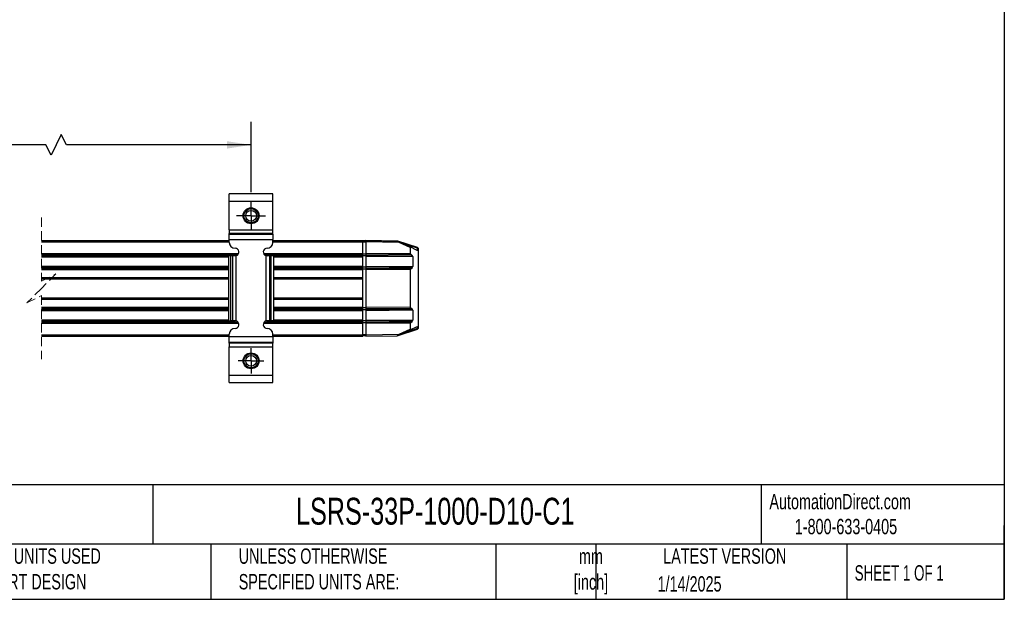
# Model space of a CAD drawing. Header units: millimetres. Extents: x 16 to 683, y 16 to 524.
# Tile 3 of 11: x 344 to 683, y 16 to 216. Entities that reach past the tile are written whole.
import ezdxf

# ---------------------------------------------------------------- set-up
doc = ezdxf.new("R2010")
doc.units = ezdxf.units.MM
doc.header["$LTSCALE"] = 2.5
doc.linetypes.add('CENTERX2', pattern=[20.32, 12.7, -2.54, 2.54, -2.54])
doc.linetypes.add('HIDDEN', pattern=[1.905, 1.27, -0.635])
doc.layers.add('CENTER', color=40, linetype='CENTERX2')
doc.layers.add('DIMENSIONS', color=140, linetype='Continuous', lineweight=25)
doc.layers.add('TEXT', color=140, linetype='Continuous', lineweight=25)
doc.styles.add('SLDTEXTSTYLE0', font='TXT', dxfattribs={"width": 0.7})
doc.styles.add('SLDTEXTSTYLE1', font='TXT', dxfattribs={"width": 0.65})
doc.dimstyles.new('SLDDIMSTYLE2', dxfattribs={"dimtxt": 5.39502, "dimasz": 8.255, "dimexe": 0, "dimexo": 0.0625, "dimgap": 1.348755, "dimtad": 0, "dimtih": 1, "dimtoh": 1, "dimrnd": 1e-09, "dimzin": 4, "dimdsep": 46, "dimtxsty": 'SLDTEXTSTYLE0', "dimsah": 1, "dimcen": 0.09, "dimadec": 0, "dimazin": 1, "dimtfac": 1, "dimtofl": 0, "dimtmove": 0, "dimatfit": 3, "dimfxl": 0, "dimfrac": 2, "dimtolj": 1, "dimtzin": 12, "dimarcsym": 0})

# ---------------------------------------------------------------- blocks, each defined once
blk = doc.blocks.new('_D_10')
at = {"layer": 'DIMENSIONS'}
for p, q in [((168.84, 155.61), (168.84, 180.38)), ((423.27, 156.2), (423.27, 180.38)), ((357.92, 175.97), (354.39, 168.92)), ((359.68, 172.44), (357.92, 175.97)), ((168.84, 172.44), (271.47, 172.44)), ((278.78, 172.44), (276.97, 172.44)), ((276.97, 172.44), (276.97, 163.87)), ((299.3, 172.44), (301.11, 172.44)), ((301.11, 172.44), (301.11, 163.87)), ((352.63, 172.44), (306.61, 172.44)), ((354.39, 168.92), (352.63, 172.44)), ((423.27, 172.44), (359.68, 172.44)), ((276.97, 163.87), (278.78, 163.87)), ((301.11, 163.87), (299.3, 163.87))]:
    blk.add_line(p, q, dxfattribs=at)
for points in [[(168.84, 172.44), (177.09, 171.17), (177.09, 173.71)], [(423.27, 172.44), (415.02, 173.71), (415.02, 171.17)]]:
    blk.add_solid(points, dxfattribs=at)
at = {"layer": 'DIMENSIONS', "char_height": 5.292, "attachment_point": 1, "style": 'SLDTEXTSTYLE0'}
for s, insert in [('1043.0', (276.53, 180.47)), ('41.06', (278.78, 170.69))]:
    blk.add_mtext(s, dxfattribs=dict(at, insert=insert))
blk = doc.blocks.new('SW_CENTERMARKSYMBOL_0')
at = {"layer": 'CENTER', "color": 0}
for p, q in [((0, 2.54), (0, 4.99)), ((-2.54, 0), (-4.99, 0)), ((0, 0), (-2.54, 0)), ((0, 0), (0, 2.54)), ((0, 0), (0, -2.54)), ((0, 0), (2.54, 0)), ((2.54, 0), (4.99, 0)), ((0, -2.54), (0, -4.99))]:
    blk.add_line(p, q, dxfattribs=at)
blk = doc.blocks.new('SW_CENTERMARKSYMBOL_1')
at = {"layer": 'CENTER', "color": 0}
for p, q in [((0, 2.54), (0, 4.39)), ((-2.54, 0), (-4.39, 0)), ((0, 0), (-2.54, 0)), ((0, 0), (0, 2.54)), ((0, 0), (0, -2.54)), ((0, 0), (2.54, 0)), ((2.54, 0), (4.39, 0)), ((0, -2.54), (0, -4.39))]:
    blk.add_line(p, q, dxfattribs=at)

msp = doc.modelspace()

# ---------------------------------------------------------------- linework, layer by layer
for p, q in [((430.77, 155.538), (415.77, 155.538)), ((415.77, 153.038), (415.77, 155.538)), ((415.77, 153.038), (430.77, 153.038)), ((415.77, 143.19), (415.77, 153.038)), ((430.77, 153.038), (430.77, 155.538)), ((430.77, 143.19), (430.77, 153.038)), ((415.77, 143.19), (430.77, 143.19)), ((415.77, 143.19), (415.77, 141.94)), ((430.77, 141.94), (430.77, 143.19)), ((351.11, 139.503), (415.77, 139.503)), ((351.11, 139.003), (415.77, 139.003)), ((430.77, 141.94), (415.77, 141.94)), ((415.77, 141.685), (415.77, 141.94)), ((415.77, 141.685), (430.77, 141.685)), ((415.77, 139.811), (415.77, 141.685)), ((415.77, 139.811), (430.77, 139.811)), ((415.77, 138.838), (415.77, 139.811)), ((430.77, 141.685), (430.77, 141.94)), ((430.77, 141.685), (430.77, 139.811)), ((430.77, 138.838), (430.77, 139.811)), ((430.77, 139.503), (461.77, 139.503)), ((430.77, 139.003), (461.77, 139.003)), ((461.77, 139.003), (461.77, 139.503)), ((462.77, 139.353), (461.77, 139.353)), ((462.77, 139.318), (461.77, 139.318)), ((461.77, 135.01), (461.77, 139.003)), ((462.77, 139.508), (468.77, 139.403)), ((462.77, 139.503), (462.77, 139.003)), ((473.585, 139.314), (462.77, 139.503)), ((474.253, 138.803), (462.77, 139.003)), ((462.77, 139.003), (462.77, 135.003)), ((468.77, 139.403), (473.52, 139.32)), ((473.536, 139.315), (473.52, 139.32)), ((480.631, 137.048), (473.814, 139.226)), ((462.77, 138.968), (461.77, 138.968)), ((478.037, 137.038), (474.253, 138.803)), ((474.334, 138.984), (478.239, 137.163)), ((480.575, 136.858), (475.233, 138.564)), ((478.037, 137.038), (478.037, 135.136)), ((480.266, 136.218), (478.239, 137.163)), ((480.302, 136.197), (480.574, 136.192)), ((480.77, 136.858), (480.575, 136.858)), ((480.575, 136.192), (480.575, 136.858)), ((480.77, 136.858), (480.77, 136)), ((480.77, 136), (480.77, 136)), ((480.77, 135.992), (480.77, 110.008)), ((351.11, 135.01), (418.958, 135.01)), ((351.11, 134.61), (418.68, 134.61)), ((351.11, 134.233), (415.557, 134.233)), ((351.11, 133.833), (415.557, 133.833)), ((416.349, 134.238), (415.557, 134.238)), ((415.557, 134.238), (415.557, 111.838)), ((416.349, 111.838), (416.349, 134.238)), ((416.951, 134.238), (416.349, 134.238)), ((416.951, 111.838), (416.951, 134.238)), ((417.77, 134.238), (416.951, 134.238)), ((418.14, 134.292), (417.77, 134.238)), ((418.14, 111.784), (418.14, 134.292)), ((427.582, 135.01), (461.77, 135.01)), ((427.86, 134.61), (461.77, 134.61)), ((428.401, 134.292), (428.401, 111.784)), ((428.401, 134.292), (428.77, 134.238)), ((429.59, 134.238), (428.77, 134.238)), ((429.59, 134.238), (429.59, 111.838)), ((430.191, 134.238), (429.59, 134.238)), ((430.191, 111.838), (430.191, 134.238)), ((430.983, 134.238), (430.191, 134.238)), ((430.983, 134.238), (430.983, 111.838)), ((430.983, 134.233), (461.77, 134.233)), ((430.983, 133.833), (461.77, 133.833)), ((461.77, 134.61), (461.77, 135.01)), ((462.77, 134.845), (461.77, 134.845)), ((461.77, 134.233), (461.77, 134.61)), ((461.77, 133.833), (461.77, 134.233)), ((462.77, 134.17), (461.77, 134.17)), ((461.77, 130.683), (461.77, 133.833)), ((462.77, 135.003), (478.037, 135.136)), ((462.77, 135.003), (462.77, 134.603)), ((462.77, 134.603), (478.24, 134.738)), ((462.77, 134.603), (462.77, 134.228)), ((462.77, 134.228), (478.749, 134.367)), ((462.77, 134.228), (462.77, 133.828)), ((478.953, 133.969), (462.77, 133.828)), ((462.77, 133.828), (462.77, 130.678)), ((478.749, 134.367), (478.24, 134.738)), ((478.953, 133.969), (478.953, 130.537)), ((351.11, 130.683), (415.557, 130.683)), ((351.11, 130.283), (415.557, 130.283)), ((351.11, 129.905), (415.557, 129.905)), ((351.11, 129.505), (415.557, 129.505)), ((430.983, 130.683), (461.77, 130.683)), ((430.983, 130.283), (461.77, 130.283)), ((430.983, 129.905), (461.77, 129.905)), ((430.983, 129.505), (461.77, 129.505)), ((461.77, 130.283), (461.77, 130.683)), ((462.77, 130.336), (461.77, 130.336)), ((461.77, 129.905), (461.77, 130.283)), ((461.77, 129.505), (461.77, 129.905)), ((462.77, 129.661), (461.77, 129.661)), ((461.77, 126.755), (461.77, 129.505)), ((462.77, 130.678), (478.953, 130.537)), ((462.77, 130.678), (462.77, 130.278)), ((478.749, 130.139), (462.77, 130.278)), ((462.77, 130.278), (462.77, 129.903)), ((478.24, 129.768), (462.77, 129.903)), ((462.77, 129.903), (462.77, 129.503)), ((478.037, 129.37), (462.77, 129.503)), ((462.77, 129.503), (462.77, 116.497)), ((478.037, 129.37), (478.037, 116.63)), ((478.24, 129.768), (478.749, 130.139)), ((351.11, 126.755), (415.557, 126.755)), ((351.11, 126.255), (415.557, 126.255)), ((430.983, 126.755), (461.77, 126.755)), ((430.983, 126.255), (461.77, 126.255)), ((461.77, 126.398), (461.77, 126.755)), ((461.77, 119.612), (461.77, 126.398)), ((351.11, 119.755), (415.557, 119.755)), ((351.11, 119.255), (415.557, 119.255)), ((430.983, 119.755), (461.77, 119.755)), ((430.983, 119.255), (461.77, 119.255)), ((461.77, 119.255), (461.77, 119.612)), ((461.77, 116.504), (461.77, 119.255)), ((351.11, 116.504), (415.557, 116.504)), ((351.11, 116.104), (415.557, 116.104)), ((351.11, 115.727), (415.557, 115.727)), ((351.11, 115.327), (415.557, 115.327)), ((430.983, 116.504), (461.77, 116.504)), ((430.983, 116.104), (461.77, 116.104)), ((430.983, 115.727), (461.77, 115.727)), ((430.983, 115.327), (461.77, 115.327)), ((461.77, 116.104), (461.77, 116.504)), ((462.77, 116.34), (461.77, 116.34)), ((461.77, 115.727), (461.77, 116.104)), ((461.77, 115.327), (461.77, 115.727)), ((462.77, 115.665), (461.77, 115.665)), ((461.77, 112.177), (461.77, 115.327)), ((462.77, 116.497), (478.037, 116.63)), ((462.77, 116.497), (462.77, 116.097)), ((462.77, 116.097), (478.24, 116.232)), ((462.77, 116.097), (462.77, 115.722)), ((462.77, 115.722), (478.749, 115.862)), ((462.77, 115.722), (462.77, 115.322)), ((478.953, 115.464), (462.77, 115.322)), ((462.77, 115.322), (462.77, 112.172)), ((478.749, 115.862), (478.24, 116.232)), ((478.953, 115.464), (478.953, 112.031)), ((351.11, 112.177), (415.557, 112.177)), ((430.983, 112.177), (461.77, 112.177)), ((461.77, 111.777), (461.77, 112.177)), ((462.77, 112.172), (478.953, 112.031)), ((462.77, 112.172), (462.77, 111.772)), ((351.11, 111.777), (417.954, 111.777)), ((351.11, 111.399), (418.744, 111.399)), ((351.11, 110.999), (418.985, 110.999)), ((415.557, 111.838), (416.349, 111.838)), ((416.951, 111.838), (416.349, 111.838)), ((417.77, 111.838), (416.951, 111.838)), ((418.14, 111.784), (417.77, 111.838)), ((427.555, 110.999), (461.77, 110.999)), ((427.796, 111.399), (461.77, 111.399)), ((428.77, 111.838), (428.401, 111.784)), ((428.586, 111.777), (461.77, 111.777)), ((429.59, 111.838), (428.77, 111.838)), ((430.191, 111.838), (429.59, 111.838)), ((430.983, 111.838), (430.191, 111.838)), ((462.77, 111.83), (461.77, 111.83)), ((461.77, 111.399), (461.77, 111.777)), ((461.77, 110.999), (461.77, 111.399)), ((462.77, 111.155), (461.77, 111.155)), ((461.77, 107.006), (461.77, 110.999)), ((478.749, 111.633), (462.77, 111.772)), ((462.77, 111.772), (462.77, 111.397)), ((478.24, 111.262), (462.77, 111.397)), ((462.77, 111.397), (462.77, 110.997)), ((462.77, 110.997), (462.77, 106.997)), ((478.037, 110.864), (462.77, 110.997)), ((473.879, 106.804), (480.631, 108.952)), ((474.253, 107.198), (478.037, 108.962)), ((478.239, 108.837), (474.334, 107.016)), ((480.575, 109.143), (475.284, 107.46)), ((478.037, 110.864), (478.037, 108.962)), ((478.239, 108.837), (480.266, 109.783)), ((478.24, 111.262), (478.749, 111.633)), ((480.302, 109.803), (480.574, 109.808)), ((480.575, 109.143), (480.575, 109.808)), ((480.575, 109.143), (480.77, 109.143)), ((480.77, 110), (480.77, 109.143)), ((480.77, 110), (480.77, 110)), ((351.11, 107.006), (415.77, 107.006)), ((351.11, 106.506), (415.77, 106.506)), ((415.77, 106.265), (415.77, 107.238)), ((430.77, 106.265), (415.77, 106.265)), ((415.77, 104.391), (415.77, 106.265)), ((430.77, 106.265), (430.77, 107.238)), ((430.77, 107.006), (461.77, 107.006)), ((430.77, 106.506), (461.77, 106.506)), ((430.77, 106.265), (430.77, 104.391)), ((462.77, 107.032), (461.77, 107.032)), ((461.77, 106.506), (461.77, 107.006)), ((462.77, 106.682), (461.77, 106.682)), ((462.77, 106.647), (461.77, 106.647)), ((462.77, 106.997), (474.253, 107.198)), ((462.77, 106.997), (462.77, 106.497)), ((462.77, 106.497), (473.585, 106.686)), ((430.77, 104.391), (415.77, 104.391)), ((415.77, 104.136), (415.77, 104.391)), ((430.77, 104.136), (415.77, 104.136)), ((415.77, 104.136), (415.77, 102.886)), ((415.77, 102.886), (430.77, 102.886)), ((415.77, 93.038), (415.77, 102.886)), ((430.77, 104.391), (430.77, 104.136)), ((430.77, 102.886), (430.77, 104.136)), ((430.77, 93.038), (430.77, 102.886)), ((430.77, 93.038), (415.77, 93.038)), ((415.77, 90.538), (415.77, 93.038)), ((430.77, 90.538), (430.77, 93.038)), ((415.77, 90.538), (430.77, 90.538))]:
    msp.add_line(p, q)
at = {"color": 7, "linetype": 'HIDDEN', "lineweight": 18}
for p, q in [((351.11, 147.44), (351.11, 125.505)), ((351.11, 125.505), (356.11, 128.005)), ((356.11, 128.005), (351.11, 123.005)), ((351.11, 123.005), (346.11, 118.005)), ((346.11, 118.005), (351.11, 120.505)), ((351.11, 120.505), (351.11, 98.569))]:
    msp.add_line(p, q, dxfattribs=at)
at = {"flags": 128}
for points in [[(473.52, 139.32), (473.52, 139.316), (473.52, 139.315)], [(474.334, 107.016), (473.866, 106.798), (473.779, 106.757), (473.713, 106.727), (473.678, 106.71), (473.669, 106.706), (473.666, 106.705)]]:
    msp.add_lwpolyline(points, dxfattribs=at)
for centre, radius in [((423.27, 148.038), 2.75), ((423.27, 148.038), 2.45), ((423.27, 148.038), 1.85), ((423.27, 98.038), 2.75), ((423.27, 98.038), 2.45), ((423.27, 98.038), 1.85)]:
    msp.add_circle(centre, radius)
for centre, radius, start, end in [((417.77, 138.838), 2, 180.00041, 269.99884), ((417.77, 135.538), 1.3, 286.50795, 90.00167), ((428.77, 135.538), 1.3, 89.99833, 253.49205), ((428.77, 138.838), 2, 270.00116, 359.99959), ((478.167, 137.053), 0.132, 57.14949, 186.25922), ((480.155, 135.982), 0.261, 55.68157, 64.87966), ((480.57, 135.992), 0.2, 0.00179, 89.00016), ((478.688, 137.513), 1.998, 340.86381, 346.55747), ((480.57, 136.857), 0.2, 0.01545, 72.26095), ((478.529, 135.137), 0.492, 180.05571, 234.09849), ((478.46, 133.969), 0.492, 0.07066, 54.08364), ((478.529, 129.369), 0.492, 125.90671, 179.93898), ((478.46, 130.537), 0.493, 305.92995, 359.91574), ((478.529, 116.631), 0.492, 180.05581, 234.09849), ((478.46, 115.463), 0.492, 0.07061, 54.08364), ((478.46, 112.032), 0.493, 305.93002, 359.91568), ((417.77, 107.238), 2, 90.00116, 179.99959), ((417.77, 110.538), 1.3, 269.99833, 73.49205), ((428.77, 110.538), 1.3, 106.50795, 270.00167), ((428.77, 107.238), 2, 0.00041, 89.99884), ((478.167, 108.948), 0.132, 173.74085, 302.85083), ((478.529, 110.864), 0.492, 125.90671, 179.93898), ((480.155, 110.019), 0.261, 295.12406, 304.31693), ((480.57, 110.008), 0.2, 270.99931, 359.99848), ((478.711, 108.497), 1.973, 13.33465, 19.09972), ((480.57, 109.143), 0.2, 287.65719, 359.99455), ((473.581, 106.886), 0.2, 271.00178, 295.00823)]:
    msp.add_arc(centre, radius, start, end)
for points, knots in [([(473.719, 139.213), (473.692, 139.234), (473.655, 139.262), (473.612, 139.294), (473.594, 139.308), (473.586, 139.313), (473.585, 139.314)], [0, 0, 0, 0, 0.593014, 0.8352338, 0.9694777, 1, 1, 1, 1]), ([(473.666, 139.296), (473.653, 139.301), (473.627, 139.311), (473.599, 139.313), (473.585, 139.314)], [0, 0, 0, 0, 0.4999995, 1, 1, 1, 1]), ([(473.666, 139.296), (473.667, 139.295), (473.671, 139.293), (473.686, 139.286), (473.722, 139.269), (473.783, 139.241), (473.99, 139.144), (474.176, 139.057), (474.334, 138.984)], [0, 0, 0, 0, 0.0042745, 0.0174732, 0.0707207, 0.1626757, 0.2928963, 1, 1, 1, 1]), ([(474.253, 138.803), (474.174, 138.864), (474.034, 138.971), (473.856, 139.108), (473.757, 139.184), (473.719, 139.213)], [0, 0, 0, 0, 0.4443389, 0.7847292, 1, 1, 1, 1]), ([(474.334, 138.984), (474.332, 138.979), (474.326, 138.961), (474.308, 138.924), (474.283, 138.868), (474.264, 138.826), (474.253, 138.803)], [0, 0, 0, 0, 0.07613787, 0.29271082, 0.6169537, 1, 1, 1, 1]), ([(473.696, 106.77), (473.676, 106.754), (473.643, 106.729), (473.606, 106.701), (473.589, 106.689), (473.585, 106.686)], [0, 0, 0, 0, 0.5547322, 0.8875431, 1, 1, 1, 1]), ([(474.253, 107.198), (474.168, 107.132), (474.011, 107.011), (473.825, 106.869), (473.725, 106.792), (473.696, 106.77)], [0, 0, 0, 0, 0.4576336, 0.8461039, 1, 1, 1, 1]), ([(474.334, 107.016), (474.332, 107.021), (474.326, 107.039), (474.308, 107.076), (474.283, 107.132), (474.264, 107.175), (474.253, 107.198)], [0, 0, 0, 0, 0.0761379, 0.2927108, 0.6169452, 1, 1, 1, 1])]:
    msp.add_open_spline(points, degree=3, knots=knots)
at = {"layer": 'TEXT'}
for p, q in [((682.625, 523.875), (682.625, 15.875)), ((682.625, 55.315), (15.875, 55.315)), ((389.397, 55.315), (389.397, 34.925)), ((598.938, 55.315), (598.938, 34.925)), ((682.625, 15.875), (682.625, 41.275)), ((682.625, 34.925), (15.875, 34.925)), ((409.45, 34.925), (409.45, 15.875)), ((507.561, 34.925), (507.561, 15.875)), ((542.03, 34.925), (542.03, 15.875)), ((628.372, 34.925), (628.372, 15.875)), ((15.875, 15.875), (682.625, 15.875))]:
    msp.add_line(p, q, dxfattribs=at)

# ---------------------------------------------------------------- block references
at = {"layer": 'CENTER'}
for name, p in [('SW_CENTERMARKSYMBOL_0', (423.27, 148.038)), ('SW_CENTERMARKSYMBOL_1', (423.27, 98.038))]:
    msp.add_blockref(name, p, dxfattribs=at)

# ---------------------------------------------------------------- texts
at = {"color": 179, "linetype": 'Continuous', "lineweight": 18, "char_height": 5.29167, "attachment_point": 1, "style": 'SLDTEXTSTYLE0'}
for s, insert in [('AutomationDirect.com', (601.737, 52.191)), ('1-800-633-0405', (610.479, 43.593))]:
    msp.add_mtext(s, dxfattribs=dict(at, insert=insert))
at = {"layer": 'TEXT'}
for s, insert, char_height, attachment_point, style in [('LSRS-33P-1000-D10-C1', (438.754, 50.857), 9.26042, 1, 'SLDTEXTSTYLE0'), ('METRIC UNITS USED ^JFOR PART DESIGN', (321.196, 33.41), 5.29167, 1, 'SLDTEXTSTYLE0'), ('UNLESS OTHERWISE ^JSPECIFIED UNITS ARE:', (419.02, 33.41), 5.29167, 1, 'SLDTEXTSTYLE0'), ('mm^J[inch]', (540.291, 33.323), 5.2917, 2, 'SLDTEXTSTYLE0'), ('LATEST VERSION', (586.38, 33.41), 5.29167, 2, 'SLDTEXTSTYLE0'), ('SHEET 1 OF 1', (631.103, 27.629), 5.29167, 1, 'SLDTEXTSTYLE1'), ('1/14/2025', (574.254, 23.842), 5.2917, 2, 'SLDTEXTSTYLE0')]:
    msp.add_mtext(s, dxfattribs=dict(at, insert=insert, char_height=char_height, attachment_point=attachment_point, style=style))

# ---------------------------------------------------------------- dimensions: what is measured, and where the dimension line sits
at = {"layer": 'DIMENSIONS'}
dim = msp.add_linear_dim(base=(423.27, 172.444), p1=(168.835, 152.437), p2=(423.27, 153.028), text='1043.0', dimstyle='SLDDIMSTYLE2', dxfattribs=at)
dim.commit()
dim.dimension.update_dxf_attribs({"geometry": '_D_10', "text_midpoint": (289.039, 172.444), "dimtype": 160})

doc.saveas('drawing.dxf')
